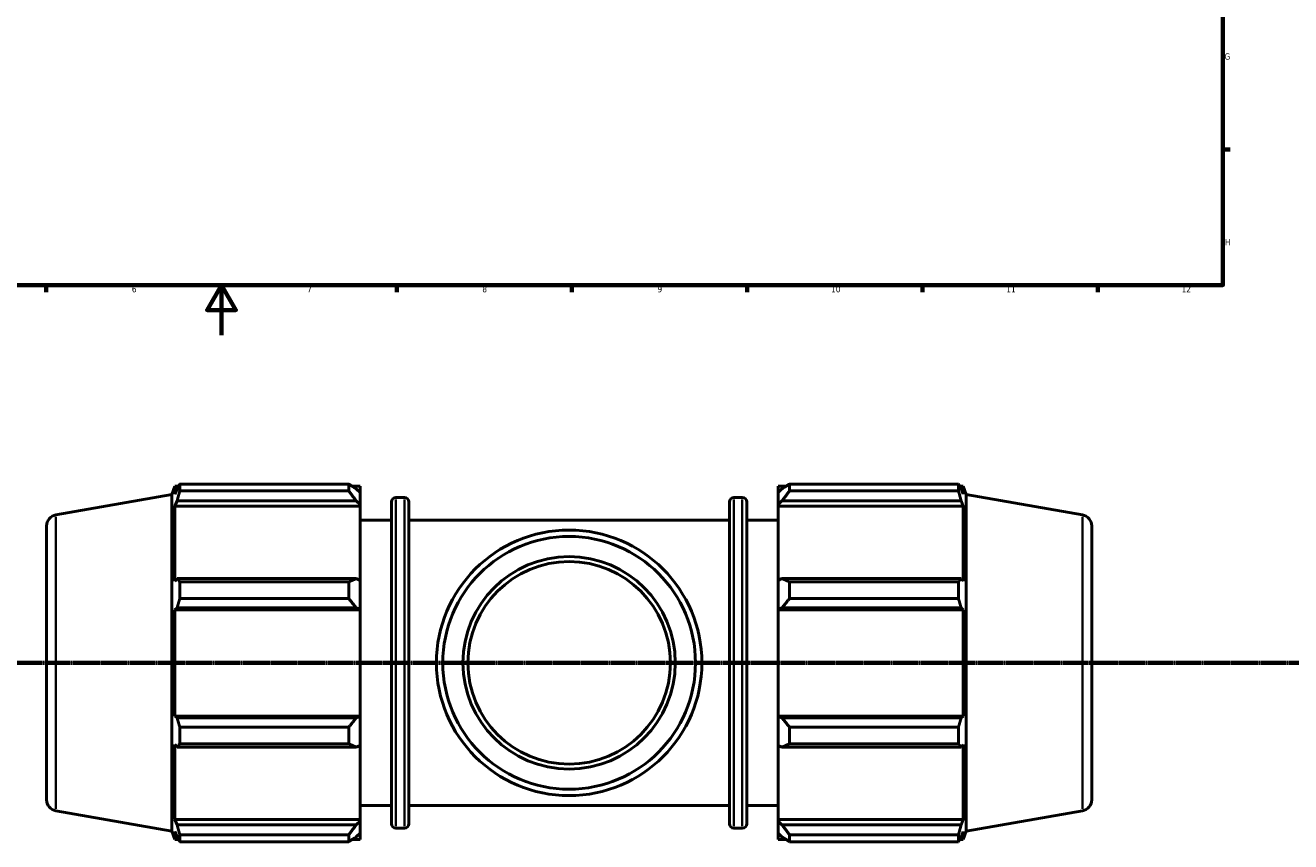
# Model space of a CAD drawing. Header units: millimetres. Extents: x 0 to 1354, y -203 to 1103.
# Tile 2 of 9: x 342 to 848, y -203 to 124. Entities that reach past the tile are written whole.
import ezdxf

# ---------------------------------------------------------------- set-up
doc = ezdxf.new("R2010")
doc.units = ezdxf.units.MM
doc.linetypes.add('CHAIN', pattern=[0.7087, 0.4724, -0.0591, 0.1181, -0.0591])
for name, color, linetype, lineweight in [('Border (ISO)', 7, 'Continuous', 70), ('Section Line (ISO)', 7, 'CHAIN', 70), ('Visible (ISO)', 7, 'Continuous', 50), ('Visible Narrow (ISO)', 7, 'Continuous', 35)]:
    doc.layers.add(name, color=color, linetype=linetype, lineweight=lineweight)
doc.styles.add('Note Text (ISO)', font='tahoma.ttf')

# ---------------------------------------------------------------- blocks, each defined once
blk = doc.blocks.new('Borders Default Border')
at = {"layer": 'Border (ISO)'}
for p, q in [((821, 74.25), (823.9, 74.25)), ((350.42, 20), (350.42, 17.1)), ((490.58, 20), (490.58, 17.1)), ((560.67, 20), (560.67, 17.1)), ((630.75, 20), (630.75, 17.1)), ((700.83, 20), (700.83, 17.1)), ((770.92, 20), (770.92, 17.1))]:
    blk.add_line(p, q, dxfattribs=at)
at = {"layer": 'Border (ISO)', "flags": 128}
for points in [[(20, 20), (20, 574), (821, 574), (821, 20), (20, 20)], [(420.5, 0), (420.5, 20), (414.73, 10), (426.27, 10), (420.5, 20)]]:
    blk.add_lwpolyline(points, dxfattribs=at)
at = {"layer": 'Border (ISO)', "color": 232, "true_color": 0xca0064, "char_height": 2.5, "attachment_point": 7, "style": 'Note Text (ISO)'}
for s, insert in [('G', (821.61, 110.08)), ('H', (821.74, 35.88)), ('6', (384.66, 17.05)), ('7', (454.77, 17.1)), ('8', (524.81, 17.04)), ('9', (594.88, 17.05)), ('10', (664.29, 17.05)), ('11', (734.37, 17.1)), ('12', (804.46, 17.1))]:
    blk.add_mtext(s, dxfattribs=dict(at, insert=insert))
blk = doc.blocks.new('2dTransSection0')
at = {"layer": 'Section Line (ISO)', "linetype": 'CHAIN'}
blk.add_line((267.01, -131.08), (954.51, -131.08), dxfattribs=at)

msp = doc.modelspace()

# ---------------------------------------------------------------- linework, layer by layer
at = {"layer": 'Visible (ISO)'}
for p, q in [((400.691, -63.734), (401.905, -60.399)), ((401.905, -60.399), (401.905, -63.67)), ((401.905, -60.399), (403.359, -60.399)), ((403.842, -62.316), (403.842, -59.568)), ((403.842, -59.568), (471.371, -59.568)), ((471.371, -62.316), (471.371, -59.568)), ((472.696, -60.399), (475.931, -60.399)), ((475.931, -62.945), (475.931, -60.399)), ((643.131, -60.399), (643.131, -62.945)), ((643.131, -60.399), (646.367, -60.399)), ((647.691, -59.568), (647.691, -62.316)), ((647.691, -59.568), (715.221, -59.568)), ((715.221, -62.316), (715.221, -59.568)), ((715.703, -60.399), (717.157, -60.399)), ((717.157, -63.67), (717.157, -60.399)), ((718.371, -63.734), (717.157, -60.399)), ((354.25, -71.923), (400.691, -63.734)), ((400.691, -198.423), (400.691, -63.734)), ((402.735, -61.495), (401.905, -63.67)), ((471.371, -62.316), (403.842, -62.316)), ((475.931, -62.945), (474.411, -61.495)), ((475.931, -62.945), (475.931, -67.711)), ((490.271, -64.959), (493.638, -64.959)), ((625.425, -64.959), (628.791, -64.959)), ((644.651, -61.495), (643.131, -62.945)), ((643.131, -67.711), (643.131, -62.945)), ((715.221, -62.316), (647.691, -62.316)), ((717.157, -63.67), (716.327, -61.495)), ((718.371, -198.423), (718.371, -63.734)), ((764.813, -71.923), (718.371, -63.734)), ((401.905, -68.385), (402.735, -66.362)), ((475.931, -68.385), (401.905, -68.385)), ((401.905, -68.385), (401.905, -98.442)), ((402.735, -66.362), (474.411, -66.362)), ((474.411, -66.362), (475.931, -67.711)), ((475.931, -67.711), (475.931, -68.385)), ((475.931, -98.091), (475.931, -68.385)), ((488.471, -195.399), (488.471, -66.759)), ((495.438, -66.759), (495.438, -195.399)), ((623.625, -195.399), (623.625, -66.759)), ((630.591, -66.759), (630.591, -195.399)), ((643.131, -67.711), (644.651, -66.362)), ((643.131, -68.385), (643.131, -67.711)), ((643.131, -68.385), (643.131, -98.091)), ((643.131, -68.385), (717.157, -68.385)), ((644.651, -66.362), (716.327, -66.362)), ((716.327, -66.362), (717.157, -68.385)), ((717.157, -98.442), (717.157, -68.385)), ((475.931, -74.079), (488.471, -74.079)), ((495.438, -74.079), (623.625, -74.079)), ((630.591, -74.079), (643.131, -74.079)), ((350.531, -76.355), (350.531, -185.803)), ((768.531, -76.355), (768.531, -185.803)), ((402.735, -97.389), (401.905, -98.442)), ((474.411, -97.389), (402.735, -97.389)), ((403.842, -105.345), (403.842, -98.71)), ((403.842, -98.71), (471.371, -98.71)), ((471.371, -105.345), (471.371, -98.71)), ((475.931, -98.091), (474.411, -97.389)), ((475.931, -98.091), (475.931, -109.596)), ((644.651, -97.389), (643.131, -98.091)), ((643.131, -109.596), (643.131, -98.091)), ((716.327, -97.389), (644.651, -97.389)), ((647.691, -98.71), (647.691, -105.345)), ((647.691, -98.71), (715.221, -98.71)), ((715.221, -105.345), (715.221, -98.71)), ((717.157, -98.442), (716.327, -97.389)), ((471.371, -105.345), (403.842, -105.345)), ((715.221, -105.345), (647.691, -105.345)), ((401.905, -109.825), (402.735, -109.139)), ((475.931, -109.825), (401.905, -109.825)), ((401.905, -109.825), (401.905, -152.333)), ((402.735, -109.139), (474.411, -109.139)), ((474.411, -109.139), (475.931, -109.596)), ((475.931, -109.596), (475.931, -109.825)), ((475.931, -152.333), (475.931, -109.825)), ((643.131, -109.596), (644.651, -109.139)), ((643.131, -109.825), (643.131, -109.596)), ((643.131, -109.825), (643.131, -152.333)), ((643.131, -109.825), (717.157, -109.825)), ((644.651, -109.139), (716.327, -109.139)), ((716.327, -109.139), (717.157, -109.825)), ((717.157, -152.333), (717.157, -109.825)), ((402.735, -153.018), (401.905, -152.333)), ((475.931, -152.333), (401.905, -152.333)), ((474.411, -153.018), (402.735, -153.018)), ((403.842, -156.813), (471.371, -156.813)), ((403.842, -163.448), (403.842, -156.813)), ((471.371, -163.448), (471.371, -156.813)), ((475.931, -152.561), (474.411, -153.018)), ((475.931, -152.333), (475.931, -152.561)), ((475.931, -152.561), (475.931, -164.066)), ((643.131, -152.561), (643.131, -152.333)), ((643.131, -152.333), (717.157, -152.333)), ((643.131, -164.066), (643.131, -152.561)), ((644.651, -153.018), (643.131, -152.561)), ((716.327, -153.018), (644.651, -153.018)), ((647.691, -156.813), (647.691, -163.448)), ((647.691, -156.813), (715.221, -156.813)), ((715.221, -163.448), (715.221, -156.813)), ((717.157, -152.333), (716.327, -153.018)), ((401.905, -163.715), (401.905, -193.773)), ((401.905, -163.715), (402.735, -164.768)), ((402.735, -164.768), (474.411, -164.768)), ((471.371, -163.448), (403.842, -163.448)), ((474.411, -164.768), (475.931, -164.066)), ((475.931, -193.773), (475.931, -164.066)), ((643.131, -164.066), (643.131, -193.773)), ((643.131, -164.066), (644.651, -164.768)), ((644.651, -164.768), (716.327, -164.768)), ((715.221, -163.448), (647.691, -163.448)), ((716.327, -164.768), (717.157, -163.715)), ((717.157, -193.773), (717.157, -163.715)), ((354.25, -190.234), (400.691, -198.423)), ((475.931, -188.079), (488.471, -188.079)), ((495.438, -188.079), (623.625, -188.079)), ((630.591, -188.079), (643.131, -188.079)), ((764.813, -190.234), (718.371, -198.423)), ((402.735, -195.795), (401.905, -193.773)), ((475.931, -193.773), (401.905, -193.773)), ((474.411, -195.795), (402.735, -195.795)), ((475.931, -194.447), (474.411, -195.795)), ((475.931, -193.773), (475.931, -194.447)), ((475.931, -194.447), (475.931, -199.212)), ((490.271, -197.199), (493.638, -197.199)), ((625.425, -197.199), (628.791, -197.199)), ((643.131, -194.447), (643.131, -193.773)), ((643.131, -193.773), (717.157, -193.773)), ((643.131, -199.212), (643.131, -194.447)), ((644.651, -195.795), (643.131, -194.447)), ((716.327, -195.795), (644.651, -195.795)), ((717.157, -193.773), (716.327, -195.795)), ((400.691, -198.423), (401.905, -201.759)), ((401.905, -198.487), (402.735, -200.662)), ((401.905, -198.487), (401.905, -201.759)), ((401.905, -201.759), (403.359, -201.759)), ((403.842, -202.589), (403.842, -199.841)), ((403.842, -199.841), (471.371, -199.841)), ((471.371, -202.589), (471.371, -199.841)), ((472.696, -201.759), (475.931, -201.759)), ((474.411, -200.662), (475.931, -199.212)), ((475.931, -201.759), (475.931, -199.212)), ((643.131, -199.212), (643.131, -201.759)), ((643.131, -199.212), (644.651, -200.662)), ((643.131, -201.759), (646.367, -201.759)), ((647.691, -199.841), (647.691, -202.589)), ((647.691, -199.841), (715.221, -199.841)), ((715.221, -202.589), (715.221, -199.841)), ((715.703, -201.759), (717.157, -201.759)), ((716.327, -200.662), (717.157, -198.487)), ((718.371, -198.423), (717.157, -201.759)), ((717.157, -201.759), (717.157, -198.487)), ((471.371, -202.589), (403.842, -202.589)), ((715.221, -202.589), (647.691, -202.589))]:
    msp.add_line(p, q, dxfattribs=at)
for radius in [53.079, 50.531, 42.463, 40.5]:
    msp.add_circle((559.531, -131.079), radius, dxfattribs=at)
for centre, radius, start, end in [((490.271, -66.759), 1.8, 90, 180), ((493.638, -66.759), 1.8, 0, 90), ((625.425, -66.759), 1.8, 90, 180), ((628.791, -66.759), 1.8, 0, 90), ((355.031, -76.355), 4.5, 100, 180), ((764.031, -76.355), 4.5, 0, 80), ((355.031, -185.803), 4.5, 180, 260), ((764.031, -185.803), 4.5, 280, 0), ((490.271, -195.399), 1.8, 180, 270), ((493.638, -195.399), 1.8, 270, 0), ((625.425, -195.399), 1.8, 180, 270), ((628.791, -195.399), 1.8, 270, 0)]:
    msp.add_arc(centre, radius, start, end, dxfattribs=at)
for points, weights in [([(402.735, -61.495), (403.266, -60.551), (403.842, -59.568)], [1.00171492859, 1.00126586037, 1]), ([(474.411, -61.495), (472.952, -60.551), (471.371, -59.568)], [1.00611492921, 1.01169690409, 1.01647939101]), ([(647.691, -59.568), (646.11, -60.551), (644.651, -61.495)], [1.01647939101, 1.01169690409, 1.00611492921]), ([(715.221, -59.568), (715.796, -60.551), (716.327, -61.495)], [1, 1.00126586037, 1.00171492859]), ([(403.842, -62.316), (403.266, -64.381), (402.735, -66.362)], [1, 1.00126586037, 1.00171492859]), ([(471.371, -62.316), (472.952, -64.381), (474.411, -66.362)], [1.01647939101, 1.01169690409, 1.00611492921]), ([(644.651, -66.362), (646.11, -64.381), (647.691, -62.316)], [1.00611492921, 1.01169690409, 1.01647939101]), ([(716.327, -66.362), (715.796, -64.381), (715.221, -62.316)], [1.00171492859, 1.00126586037, 1]), ([(402.735, -97.389), (403.266, -98.036), (403.842, -98.71)], [1.00171492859, 1.00126586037, 1]), ([(474.411, -97.389), (472.952, -98.036), (471.371, -98.71)], [1.00611492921, 1.01169690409, 1.01647939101]), ([(647.691, -98.71), (646.11, -98.036), (644.651, -97.389)], [1.01647939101, 1.01169690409, 1.00611492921]), ([(715.221, -98.71), (715.796, -98.036), (716.327, -97.389)], [1, 1.00126586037, 1.00171492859]), ([(403.842, -105.345), (403.266, -107.281), (402.735, -109.139)], [1, 1.00126586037, 1.00171492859]), ([(471.371, -105.345), (472.952, -107.281), (474.411, -109.139)], [1.01647939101, 1.01169690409, 1.00611492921]), ([(644.651, -109.139), (646.11, -107.281), (647.691, -105.345)], [1.00611492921, 1.01169690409, 1.01647939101]), ([(716.327, -109.139), (715.796, -107.281), (715.221, -105.345)], [1.00171492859, 1.00126586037, 1]), ([(402.735, -153.018), (403.266, -154.877), (403.842, -156.813)], [1.00171492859, 1.00126586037, 1]), ([(474.411, -153.018), (472.952, -154.877), (471.371, -156.813)], [1.00611492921, 1.01169690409, 1.01647939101]), ([(647.691, -156.813), (646.11, -154.877), (644.651, -153.018)], [1.01647939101, 1.01169690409, 1.00611492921]), ([(715.221, -156.813), (715.796, -154.877), (716.327, -153.018)], [1, 1.00126586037, 1.00171492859]), ([(403.842, -163.448), (403.266, -164.121), (402.735, -164.768)], [1, 1.00126586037, 1.00171492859]), ([(471.371, -163.448), (472.952, -164.121), (474.411, -164.768)], [1.01647939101, 1.01169690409, 1.00611492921]), ([(644.651, -164.768), (646.11, -164.121), (647.691, -163.448)], [1.00611492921, 1.01169690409, 1.01647939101]), ([(716.327, -164.768), (715.796, -164.121), (715.221, -163.448)], [1.00171492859, 1.00126586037, 1]), ([(402.735, -195.795), (403.266, -197.777), (403.842, -199.841)], [1.00171492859, 1.00126586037, 1]), ([(474.411, -195.795), (472.952, -197.777), (471.371, -199.841)], [1.00611492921, 1.01169690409, 1.01647939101]), ([(647.691, -199.841), (646.11, -197.777), (644.651, -195.795)], [1.01647939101, 1.01169690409, 1.00611492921]), ([(715.221, -199.841), (715.796, -197.777), (716.327, -195.795)], [1, 1.00126586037, 1.00171492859]), ([(403.842, -202.589), (403.266, -201.606), (402.735, -200.662)], [1, 1.00126586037, 1.00171492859]), ([(471.371, -202.589), (472.952, -201.606), (474.411, -200.662)], [1.01647939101, 1.01169690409, 1.00611492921]), ([(644.651, -200.662), (646.11, -201.606), (647.691, -202.589)], [1.00611492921, 1.01169690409, 1.01647939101]), ([(716.327, -200.662), (715.796, -201.606), (715.221, -202.589)], [1.00171492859, 1.00126586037, 1])]:
    msp.add_rational_spline(points, weights, degree=2, dxfattribs=at)
at = {"layer": 'Visible Narrow (ISO)'}
for p, q in [((490.271, -65.773), (490.271, -196.385)), ((493.638, -196.385), (493.638, -65.773)), ((625.425, -65.773), (625.425, -196.385)), ((628.791, -196.385), (628.791, -65.773)), ((354.25, -189.506), (354.25, -72.651)), ((764.813, -189.506), (764.813, -72.651))]:
    msp.add_line(p, q, dxfattribs=at)

# ---------------------------------------------------------------- block references
msp.add_blockref('Borders Default Border', (0, 0))
at = {"layer": 'Section Line (ISO)'}
msp.add_blockref('2dTransSection0', (0, 0), dxfattribs=at)

doc.saveas('drawing.dxf')
